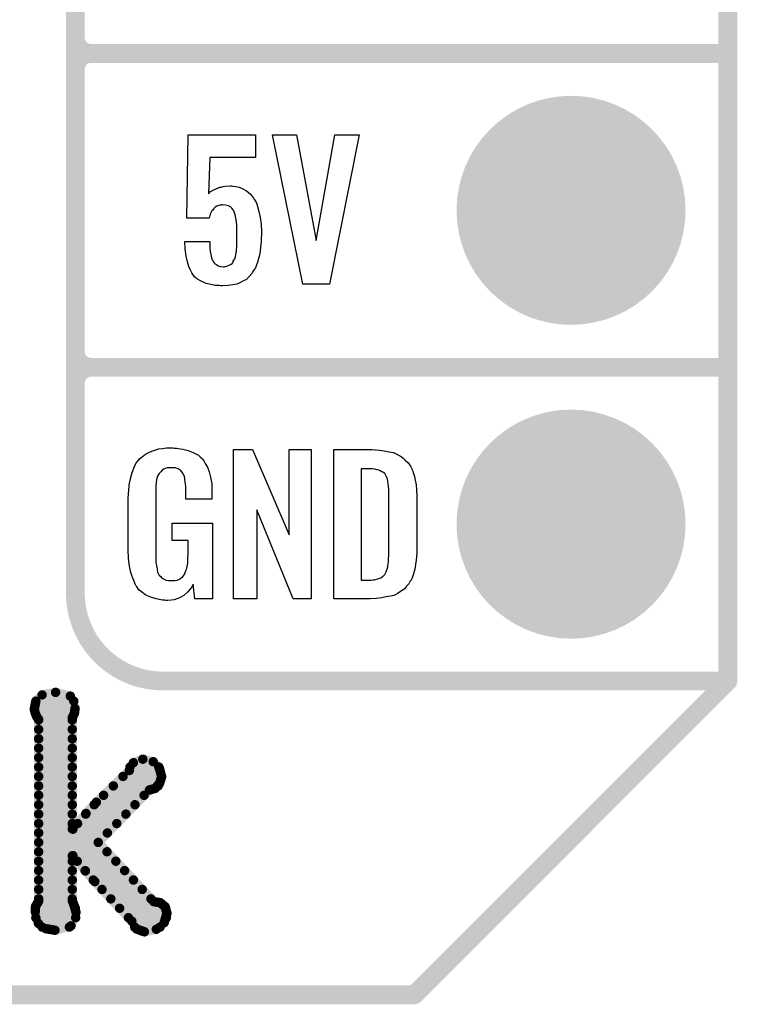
# Model space of a CAD drawing. Extents: x -0.07 to 0.95, y -0.15 to 2.1.
# Tile 6 of 16: x 0.72 to 0.95, y -0.15 to 0.16. Entities that reach past the tile are written whole.
import ezdxf

# ---------------------------------------------------------------- set-up
doc = ezdxf.new("R2010")
doc.units = 0
doc.layers.get('0').update_dxf_attribs({"linetype": 'CONTINUOUS'})
for name, color, linetype in [('gko', 6, 'CONTINUOUS'), ('gto', 2, 'CONTINUOUS'), ('gts', 1, 'CONTINUOUS')]:
    doc.layers.add(name, color=color, linetype=linetype)

# ---------------------------------------------------------------- blocks, each defined once
blk = doc.blocks.new('D12')
at = {"const_width": 0.003}
blk.add_lwpolyline([(-0.0015, 0, 1), (0.0015, 0, 1)], format="xyb", close=True, dxfattribs=at)
blk = doc.blocks.new('D13')
at = {"const_width": 0.0015}
blk.add_lwpolyline([(-0.00075, 0, 1), (0.00075, 0, 1)], format="xyb", close=True, dxfattribs=at)
blk = doc.blocks.new('D44')
at = {"const_width": 0.0365}
blk.add_lwpolyline([(-0.01825, 0, 1), (0.01825, 0, 1)], format="xyb", close=True, dxfattribs=at)

msp = doc.modelspace()

# ---------------------------------------------------------------- linework, layer by layer
at = {"layer": 'gko', "color": 6, "const_width": 0.006}
for points in [[(0.95, -0.05), (0.95, 2.01)], [(0.85, -0.15), (0.95, -0.05)], [(-0.05, -0.15), (0.85, -0.15)]]:
    msp.add_lwpolyline(points, dxfattribs=at)
at = {"layer": 'gto', "color": 2}
for points, const_width in [([(0.742, -0.022), (0.742, 0.722)], 0.006), ([(0.742, 0.155), (0.742, 0.245)], 0.006), ([(0.742, 0.155), (0.742, 0.155)], 0.006), ([(0.742, 0.155), (0.742, 0.155)], 0.006), ([(0.747, 0.15), (0.747, 0.15)], 0.006), ([(0.747, 0.15), (0.747, 0.15)], 0.006), ([(0.747, 0.15), (0.747, 0.15)], 0.006), ([(0.747, 0.15), (0.747, 0.15)], 0.006), ([(0.747, 0.15), (0.95, 0.15)], 0.006), ([(0.747, 0.15), (0.95, 0.15)], 0.006), ([(0.742, 0.055), (0.742, 0.145)], 0.006), ([(0.742, 0.055), (0.742, 0.055)], 0.006), ([(0.742, 0.055), (0.742, 0.055)], 0.006), ([(0.747, 0.05), (0.747, 0.05)], 0.006), ([(0.747, 0.05), (0.747, 0.05)], 0.006), ([(0.747, 0.05), (0.747, 0.05)], 0.006), ([(0.747, 0.05), (0.747, 0.05)], 0.006), ([(0.747, 0.05), (0.95, 0.05)], 0.006), ([(0.747, 0.05), (0.95, 0.05)], 0.006), ([(0.742, -0.022), (0.742, -0.022)], 0.006), ([(0.742, -0.022), (0.742, -0.022)], 0.006), ([(0.77, -0.05), (0.95, -0.05)], 0.006), ([(0.8996, -0.05), (0.939, -0.05)], 0.006), ([(0.7294, -0.0564), (0.7314, -0.0544)], 0.003), ([(0.7314, -0.0544), (0.7357, -0.0536)], 0.003), ([(0.7357, -0.0536), (0.7404, -0.0548)], 0.003), ([(0.7404, -0.0548), (0.7419, -0.0587)], 0.003), ([(0.7289, -0.059), (0.7294, -0.0564)], 0.003), ([(0.7294, -0.0564), (0.7415, -0.0564)], 0.003), ([(0.7289, -0.059), (0.7292, -0.0602)], 0.003), ([(0.729, -0.0594), (0.7418, -0.0594)], 0.003), ([(0.7292, -0.0602), (0.7297, -0.0614)], 0.003), ([(0.741, -0.0617), (0.7417, -0.0603)], 0.003), ([(0.7417, -0.0603), (0.7419, -0.0587)], 0.003), ([(0.7297, -0.0614), (0.7303, -0.0622)], 0.003), ([(0.7303, -0.1201), (0.7303, -0.0622)], 0.003), ([(0.7303, -0.0624), (0.741, -0.0624)], 0.003), ([(0.741, -0.0971), (0.741, -0.0617)], 0.003), ([(0.7303, -0.0654), (0.741, -0.0654)], 0.003), ([(0.7303, -0.0684), (0.741, -0.0684)], 0.003), ([(0.7303, -0.0714), (0.741, -0.0714)], 0.003), ([(0.7303, -0.0744), (0.741, -0.0744)], 0.003), ([(0.7592, -0.0785), (0.7605, -0.076)], 0.003), ([(0.7605, -0.076), (0.7635, -0.0749)], 0.003), ([(0.7635, -0.0749), (0.7668, -0.0757)], 0.003), ([(0.7668, -0.0757), (0.7688, -0.0778)], 0.003), ([(0.7303, -0.0774), (0.741, -0.0774)], 0.003), ([(0.7487, -0.0886), (0.7592, -0.0785)], 0.003), ([(0.7594, -0.0774), (0.7686, -0.0774)], 0.003), ([(0.7688, -0.0778), (0.7695, -0.0805)], 0.003), ([(0.7303, -0.0804), (0.741, -0.0804)], 0.003), ([(0.7572, -0.0804), (0.7695, -0.0804)], 0.003), ([(0.7674, -0.0842), (0.7688, -0.0827)], 0.003), ([(0.7688, -0.0827), (0.7695, -0.0805)], 0.003), ([(0.7303, -0.0834), (0.741, -0.0834)], 0.003), ([(0.7493, -0.1014), (0.7656, -0.0847)], 0.003), ([(0.7541, -0.0834), (0.7684, -0.0834)], 0.003), ([(0.7656, -0.0847), (0.7674, -0.0842)], 0.003), ([(0.7303, -0.0864), (0.741, -0.0864)], 0.003), ([(0.7454, -0.0922), (0.7487, -0.0886)], 0.003), ([(0.751, -0.0864), (0.7639, -0.0864)], 0.003), ([(0.7303, -0.0894), (0.741, -0.0894)], 0.003), ([(0.7303, -0.0924), (0.741, -0.0924)], 0.003), ([(0.7412, -0.0972), (0.7454, -0.0922)], 0.003), ([(0.7453, -0.0924), (0.7581, -0.0924)], 0.003), ([(0.748, -0.0894), (0.761, -0.0894)], 0.003), ([(0.7303, -0.0954), (0.741, -0.0954)], 0.003), ([(0.7427, -0.0954), (0.7552, -0.0954)], 0.003), ([(0.7303, -0.0984), (0.7522, -0.0984)], 0.003), ([(0.741, -0.0971), (0.7412, -0.0972)], 0.003), ([(0.7303, -0.1014), (0.7493, -0.1014)], 0.003), ([(0.7493, -0.1014), (0.767, -0.1203)], 0.003), ([(0.7303, -0.1044), (0.7521, -0.1044)], 0.003), ([(0.7303, -0.1074), (0.741, -0.1074)], 0.003), ([(0.741, -0.1057), (0.7412, -0.1056)], 0.003), ([(0.741, -0.1199), (0.741, -0.1057)], 0.003), ([(0.7412, -0.1056), (0.7452, -0.1105)], 0.003), ([(0.7426, -0.1074), (0.7549, -0.1074)], 0.003), ([(0.7303, -0.1104), (0.741, -0.1104)], 0.003), ([(0.7451, -0.1104), (0.7577, -0.1104)], 0.003), ([(0.7452, -0.1105), (0.7482, -0.1139)], 0.003), ([(0.7303, -0.1134), (0.741, -0.1134)], 0.003), ([(0.7477, -0.1134), (0.7605, -0.1134)], 0.003), ([(0.7482, -0.1139), (0.76, -0.1265)], 0.003), ([(0.7303, -0.1164), (0.741, -0.1164)], 0.003), ([(0.7505, -0.1164), (0.7633, -0.1164)], 0.003), ([(0.7293, -0.1218), (0.7303, -0.1201)], 0.003), ([(0.7303, -0.1194), (0.741, -0.1194)], 0.003), ([(0.741, -0.1199), (0.7417, -0.1218)], 0.003), ([(0.7533, -0.1194), (0.7661, -0.1194)], 0.003), ([(0.767, -0.1203), (0.769, -0.1206)], 0.003), ([(0.769, -0.1206), (0.7706, -0.1219)], 0.003), ([(0.7292, -0.1235), (0.7293, -0.1218)], 0.003), ([(0.7292, -0.1224), (0.742, -0.1224)], 0.003), ([(0.7292, -0.1235), (0.7302, -0.1272)], 0.003), ([(0.7406, -0.128), (0.7422, -0.1237)], 0.003), ([(0.7417, -0.1218), (0.7422, -0.1237)], 0.003), ([(0.7561, -0.1224), (0.7708, -0.1224)], 0.003), ([(0.7706, -0.1219), (0.7712, -0.124)], 0.003), ([(0.7294, -0.1254), (0.7421, -0.1254)], 0.003), ([(0.7589, -0.1254), (0.771, -0.1254)], 0.003), ([(0.76, -0.1265), (0.7615, -0.129)], 0.003), ([(0.7703, -0.127), (0.7712, -0.124)], 0.003), ([(0.7302, -0.1272), (0.7326, -0.1289)], 0.003), ([(0.7314, -0.1284), (0.7401, -0.1284)], 0.003), ([(0.7326, -0.1289), (0.7355, -0.1294)], 0.003), ([(0.7355, -0.1294), (0.7406, -0.128)], 0.003), ([(0.7609, -0.1284), (0.769, -0.1284)], 0.003), ([(0.7615, -0.129), (0.764, -0.1299)], 0.003), ([(0.764, -0.1299), (0.7678, -0.1291)], 0.003), ([(0.7678, -0.1291), (0.7703, -0.127)], 0.003)]:
    msp.add_lwpolyline(points, dxfattribs=dict(at, const_width=const_width))
at = {"layer": 'gto', "color": 2, "const_width": 0.006}
for points in [[(0.742, 0.155, 0.414214), (0.747, 0.15)], [(0.747, 0.15, 0.414214), (0.742, 0.145)], [(0.747, 0.15, 0.414214), (0.742, 0.145)], [(0.742, 0.055, 0.414214), (0.747, 0.05)], [(0.747, 0.05, 0.414214), (0.742, 0.045)], [(0.747, 0.05, 0.414214), (0.742, 0.045)], [(0.742, -0.022, 0.414214), (0.77, -0.05)]]:
    msp.add_lwpolyline(points, format="xyb", dxfattribs=at)
at = {"layer": 'gto', "color": 2}
for points in [[(0.7994, 0.1168), (0.7849, 0.1168), (0.7844, 0.1053), (0.7845, 0.1054), (0.7846, 0.1055), (0.7851, 0.106), (0.7861, 0.1065), (0.7873, 0.1071), (0.7874, 0.1071), (0.7876, 0.1072), (0.788, 0.1074), (0.7885, 0.1074), (0.7891, 0.1076), (0.7898, 0.1077), (0.7913, 0.1078), (0.7918, 0.1078), (0.7922, 0.1077), (0.7931, 0.1076), (0.7942, 0.1074), (0.7954, 0.1069), (0.7966, 0.1062), (0.7978, 0.1052), (0.7988, 0.1039), (0.7989, 0.1037), (0.7992, 0.1032), (0.7997, 0.1024), (0.8001, 0.1012), (0.8005, 0.0996), (0.8009, 0.0977), (0.8012, 0.0956), (0.8013, 0.0931), (0.8013, 0.093), (0.8013, 0.0928), (0.8013, 0.0926), (0.8013, 0.0922), (0.8012, 0.0912), (0.8012, 0.0899), (0.801, 0.0885), (0.8009, 0.0869), (0.8006, 0.0853), (0.8002, 0.0839), (0.8002, 0.0837), (0.8, 0.0832), (0.7997, 0.0826), (0.7994, 0.0817), (0.7988, 0.0808), (0.7983, 0.0799), (0.7974, 0.0789), (0.7965, 0.078), (0.7964, 0.0779), (0.796, 0.0777), (0.7954, 0.0774), (0.7946, 0.077), (0.7935, 0.0765), (0.7922, 0.0763), (0.7907, 0.076), (0.7889, 0.0759), (0.7883, 0.0759), (0.7878, 0.076), (0.7873, 0.076), (0.7866, 0.0761), (0.7852, 0.0764), (0.7837, 0.0767), (0.7821, 0.0774), (0.7807, 0.0782), (0.78, 0.0788), (0.7795, 0.0794), (0.7794, 0.0796), (0.7791, 0.0801), (0.7787, 0.0809), (0.7782, 0.0821), (0.7777, 0.0836), (0.7773, 0.0854), (0.777, 0.0877), (0.7769, 0.0901), (0.7849, 0.0901), (0.7849, 0.09), (0.7849, 0.0895), (0.7849, 0.0888), (0.7849, 0.0878), (0.785, 0.0869), (0.7852, 0.0859), (0.7854, 0.0849), (0.7857, 0.084), (0.7858, 0.084), (0.7859, 0.0838), (0.7861, 0.0834), (0.7865, 0.083), (0.787, 0.0827), (0.7875, 0.0823), (0.7883, 0.0821), (0.7892, 0.082), (0.7895, 0.082), (0.7898, 0.0821), (0.7903, 0.0822), (0.7912, 0.0826), (0.7917, 0.0828), (0.7921, 0.0832), (0.7921, 0.0833), (0.7923, 0.0835), (0.7923, 0.0838), (0.7925, 0.0841), (0.7928, 0.0846), (0.793, 0.0852), (0.7933, 0.0866), (0.7933, 0.0867), (0.7934, 0.087), (0.7934, 0.0875), (0.7935, 0.0882), (0.7935, 0.089), (0.7935, 0.0901), (0.7935, 0.0913), (0.7935, 0.0926), (0.7935, 0.0926), (0.7935, 0.0927), (0.7935, 0.0933), (0.7935, 0.0941), (0.7935, 0.0952), (0.7934, 0.0963), (0.7932, 0.0975), (0.7929, 0.0986), (0.7926, 0.0995), (0.7926, 0.0996), (0.7924, 0.0999), (0.7923, 0.1002), (0.7919, 0.1007), (0.7914, 0.1011), (0.7908, 0.1014), (0.7899, 0.1017), (0.789, 0.1018), (0.7887, 0.1018), (0.7885, 0.1017), (0.788, 0.1016), (0.7871, 0.1013), (0.7866, 0.101), (0.7861, 0.1006), (0.7861, 0.1005), (0.786, 0.1004), (0.7858, 0.1001), (0.7855, 0.0998), (0.785, 0.0988), (0.7846, 0.0975), (0.7775, 0.0975), (0.778, 0.1241), (0.7994, 0.1241), (0.7994, 0.1168)], [(0.823, 0.0765), (0.8145, 0.0765), (0.8048, 0.1241), (0.8125, 0.1241), (0.8188, 0.0904), (0.8247, 0.1241), (0.8325, 0.1241), (0.823, 0.0765)], [(0.7735, 0.0242), (0.7742, 0.0242), (0.7748, 0.0241), (0.7763, 0.0239), (0.778, 0.0235), (0.7796, 0.0228), (0.7812, 0.022), (0.7818, 0.0215), (0.7825, 0.0208), (0.7826, 0.0206), (0.783, 0.0202), (0.7834, 0.0193), (0.7841, 0.0182), (0.7846, 0.0167), (0.7851, 0.015), (0.7855, 0.0129), (0.7855, 0.0105), (0.7855, 0.008), (0.7772, 0.008), (0.7772, 0.0106), (0.7772, 0.0107), (0.7772, 0.0111), (0.7772, 0.0116), (0.7772, 0.0121), (0.777, 0.0134), (0.7769, 0.0142), (0.7769, 0.0147), (0.7769, 0.0148), (0.7768, 0.015), (0.7768, 0.0153), (0.7766, 0.0156), (0.7762, 0.0164), (0.7756, 0.0171), (0.7754, 0.0172), (0.7751, 0.0174), (0.7748, 0.0176), (0.7744, 0.0177), (0.7738, 0.0179), (0.7732, 0.0179), (0.7721, 0.0179), (0.7718, 0.0179), (0.7713, 0.0179), (0.7702, 0.0175), (0.7697, 0.0172), (0.7693, 0.0168), (0.7691, 0.0166), (0.7687, 0.0161), (0.7682, 0.0153), (0.7679, 0.0142), (0.7679, 0.0141), (0.7679, 0.0139), (0.7678, 0.0135), (0.7678, 0.013), (0.7677, 0.0124), (0.7677, 0.0117), (0.7676, 0.0108), (0.7676, 0.0099), (0.7676, -0.01), (0.7676, -0.0102), (0.7676, -0.0106), (0.7677, -0.0114), (0.7677, -0.0123), (0.7679, -0.0132), (0.7681, -0.0142), (0.7682, -0.0153), (0.7686, -0.0161), (0.7687, -0.0162), (0.7688, -0.0164), (0.7692, -0.0167), (0.7695, -0.017), (0.7701, -0.0174), (0.7708, -0.0178), (0.7717, -0.0179), (0.7727, -0.018), (0.7732, -0.018), (0.7737, -0.0179), (0.7744, -0.0178), (0.775, -0.0176), (0.7756, -0.0172), (0.7763, -0.0167), (0.7768, -0.016), (0.7769, -0.0159), (0.7769, -0.0156), (0.7771, -0.0151), (0.7774, -0.0144), (0.7776, -0.0135), (0.7778, -0.0124), (0.7779, -0.0111), (0.778, -0.0096), (0.778, -0.0052), (0.7729, -0.0052), (0.7729, 0.0003), (0.7857, 0.0003), (0.7857, -0.0238), (0.7801, -0.0238), (0.7795, -0.0191), (0.7795, -0.0192), (0.7794, -0.0193), (0.7791, -0.02), (0.7785, -0.0208), (0.7777, -0.0217), (0.7766, -0.0227), (0.7752, -0.0235), (0.7735, -0.0241), (0.7725, -0.0242), (0.7715, -0.0243), (0.7708, -0.0243), (0.7704, -0.0242), (0.7698, -0.0242), (0.7692, -0.0241), (0.7678, -0.0238), (0.7661, -0.0233), (0.7645, -0.0226), (0.7631, -0.0216), (0.7623, -0.021), (0.7618, -0.0203), (0.7618, -0.0202), (0.7617, -0.0201), (0.7615, -0.0198), (0.7613, -0.0195), (0.7611, -0.0191), (0.7609, -0.0185), (0.7606, -0.0179), (0.7603, -0.0172), (0.76, -0.0164), (0.7597, -0.0154), (0.7593, -0.0134), (0.7589, -0.0109), (0.7588, -0.0081), (0.7588, 0.0079), (0.7588, 0.008), (0.7588, 0.0082), (0.7588, 0.0086), (0.7589, 0.0092), (0.7589, 0.0099), (0.759, 0.0106), (0.7592, 0.0125), (0.7596, 0.0144), (0.7601, 0.0165), (0.7609, 0.0184), (0.7613, 0.0193), (0.7619, 0.0202), (0.7619, 0.0203), (0.7621, 0.0203), (0.7624, 0.0208), (0.7633, 0.0215), (0.7644, 0.0223), (0.7658, 0.023), (0.7667, 0.0234), (0.7676, 0.0237), (0.7686, 0.024), (0.7698, 0.0241), (0.771, 0.0243), (0.7731, 0.0243), (0.7735, 0.0242)], [(0.8172, -0.0238), (0.8114, -0.0238), (0.7998, 0.0046), (0.7998, -0.0238), (0.7924, -0.0238), (0.7924, 0.0238), (0.7985, 0.0238), (0.8101, -0.0034), (0.8101, 0.0238), (0.8172, 0.0238), (0.8172, -0.0238)], [(0.8376, 0.0237), (0.8389, 0.0236), (0.8404, 0.0234), (0.8419, 0.0231), (0.8434, 0.0228), (0.8447, 0.0222), (0.8448, 0.0221), (0.8452, 0.0219), (0.8458, 0.0216), (0.8465, 0.021), (0.8472, 0.0203), (0.8481, 0.0195), (0.8488, 0.0185), (0.8494, 0.0174), (0.8495, 0.0172), (0.8496, 0.0168), (0.8498, 0.0161), (0.8501, 0.0152), (0.8503, 0.014), (0.8506, 0.0125), (0.8507, 0.0108), (0.8508, 0.009), (0.8508, -0.0083), (0.8508, -0.0084), (0.8508, -0.0086), (0.8508, -0.0089), (0.8508, -0.0093), (0.8507, -0.0103), (0.8506, -0.0115), (0.8504, -0.0129), (0.8502, -0.0143), (0.8498, -0.0158), (0.8494, -0.0171), (0.8493, -0.0173), (0.8491, -0.0177), (0.8487, -0.0182), (0.8483, -0.019), (0.8476, -0.0198), (0.8469, -0.0206), (0.8459, -0.0214), (0.8447, -0.0221), (0.8446, -0.0222), (0.8442, -0.0224), (0.8435, -0.0227), (0.8424, -0.0229), (0.8411, -0.0232), (0.8397, -0.0235), (0.8379, -0.0237), (0.836, -0.0238), (0.8244, -0.0238), (0.8244, 0.0238), (0.8366, 0.0238), (0.8376, 0.0237)], [(0.8367, 0.0176), (0.8331, 0.0176), (0.8331, -0.0178), (0.8362, -0.0178), (0.8368, -0.0177), (0.8373, -0.0177), (0.8387, -0.0173), (0.8394, -0.0171), (0.8399, -0.0167), (0.84, -0.0167), (0.8401, -0.0166), (0.8406, -0.016), (0.8411, -0.0152), (0.8413, -0.0146), (0.8415, -0.014), (0.8415, -0.0139), (0.8416, -0.0136), (0.8416, -0.0132), (0.8417, -0.0127), (0.8418, -0.0119), (0.8418, -0.011), (0.8419, -0.0099), (0.8419, -0.0087), (0.8419, 0.0095), (0.8419, 0.0097), (0.8419, 0.0101), (0.8419, 0.0106), (0.8419, 0.0113), (0.8417, 0.0129), (0.8416, 0.0137), (0.8415, 0.0143), (0.8415, 0.0144), (0.8414, 0.0146), (0.8413, 0.0149), (0.8411, 0.0153), (0.8406, 0.0161), (0.8402, 0.0165), (0.8398, 0.0167), (0.8397, 0.0167), (0.8395, 0.0168), (0.8392, 0.017), (0.8387, 0.0172), (0.8382, 0.0173), (0.8375, 0.0175), (0.8367, 0.0176)]]:
    msp.add_lwpolyline(points, dxfattribs=at)

# ---------------------------------------------------------------- block references
at = {"layer": 'gko'}
for p in [(0.95, -0.05), (0.95, -0.05), (0.85, -0.15), (0.85, -0.15)]:
    msp.add_blockref('D12', p, dxfattribs=at)
at = {"layer": 'gto'}
for name, p in [('D12', (0.742, 0.155)), ('D12', (0.742, 0.155)), ('D12', (0.742, 0.155)), ('D12', (0.742, 0.155)), ('D12', (0.747, 0.15)), ('D12', (0.747, 0.15)), ('D12', (0.747, 0.15)), ('D12', (0.747, 0.15)), ('D12', (0.747, 0.15)), ('D12', (0.747, 0.15)), ('D12', (0.747, 0.15)), ('D12', (0.747, 0.15)), ('D12', (0.747, 0.15)), ('D12', (0.95, 0.15)), ('D12', (0.95, 0.15)), ('D12', (0.742, 0.145)), ('D12', (0.742, 0.145)), ('D12', (0.742, 0.145)), ('D12', (0.742, 0.055)), ('D12', (0.742, 0.055)), ('D12', (0.742, 0.055)), ('D12', (0.742, 0.055)), ('D12', (0.747, 0.05)), ('D12', (0.747, 0.05)), ('D12', (0.747, 0.05)), ('D12', (0.747, 0.05)), ('D12', (0.747, 0.05)), ('D12', (0.747, 0.05)), ('D12', (0.747, 0.05)), ('D12', (0.747, 0.05)), ('D12', (0.747, 0.05)), ('D12', (0.95, 0.05)), ('D12', (0.95, 0.05)), ('D12', (0.742, 0.045)), ('D12', (0.742, 0.045)), ('D12', (0.742, -0.022)), ('D12', (0.742, -0.022)), ('D12', (0.742, -0.022)), ('D12', (0.742, -0.022)), ('D12', (0.77, -0.05)), ('D12', (0.77, -0.05)), ('D12', (0.8996, -0.05)), ('D12', (0.939, -0.05)), ('D12', (0.95, -0.05)), ('D13', (0.7314, -0.0544)), ('D13', (0.7357, -0.0536)), ('D13', (0.7404, -0.0548)), ('D13', (0.7294, -0.0564)), ('D13', (0.7294, -0.0564)), ('D13', (0.7415, -0.0564)), ('D13', (0.7289, -0.059)), ('D13', (0.7289, -0.059)), ('D13', (0.729, -0.0594)), ('D13', (0.7292, -0.0602)), ('D13', (0.7292, -0.0602)), ('D13', (0.7417, -0.0603)), ('D13', (0.7417, -0.0603)), ('D13', (0.7418, -0.0594)), ('D13', (0.7419, -0.0587)), ('D13', (0.7419, -0.0587)), ('D13', (0.7297, -0.0614)), ('D13', (0.7297, -0.0614)), ('D13', (0.7303, -0.0622)), ('D13', (0.7303, -0.0622)), ('D13', (0.7303, -0.0624)), ('D13', (0.741, -0.0617)), ('D13', (0.741, -0.0617)), ('D13', (0.741, -0.0624)), ('D13', (0.7303, -0.0654)), ('D13', (0.741, -0.0654)), ('D13', (0.7303, -0.0684)), ('D13', (0.741, -0.0684)), ('D13', (0.7303, -0.0714)), ('D13', (0.741, -0.0714)), ('D13', (0.7303, -0.0744)), ('D13', (0.741, -0.0744)), ('D13', (0.7605, -0.076)), ('D13', (0.7635, -0.0749)), ('D13', (0.7668, -0.0757)), ('D13', (0.7303, -0.0774)), ('D13', (0.741, -0.0774)), ('D13', (0.7592, -0.0785)), ('D13', (0.7594, -0.0774)), ('D13', (0.7686, -0.0774)), ('D13', (0.7688, -0.0778)), ('D13', (0.7303, -0.0804)), ('D13', (0.741, -0.0804)), ('D13', (0.7572, -0.0804)), ('D13', (0.7688, -0.0827)), ('D13', (0.7688, -0.0827)), ('D13', (0.7695, -0.0804)), ('D13', (0.7695, -0.0805)), ('D13', (0.7695, -0.0805)), ('D13', (0.7303, -0.0834)), ('D13', (0.741, -0.0834)), ('D13', (0.7541, -0.0834)), ('D13', (0.7656, -0.0847)), ('D13', (0.7656, -0.0847)), ('D13', (0.7674, -0.0842)), ('D13', (0.7674, -0.0842)), ('D13', (0.7684, -0.0834)), ('D13', (0.7303, -0.0864)), ('D13', (0.741, -0.0864)), ('D13', (0.7487, -0.0886)), ('D13', (0.751, -0.0864)), ('D13', (0.7639, -0.0864)), ('D13', (0.7303, -0.0894)), ('D13', (0.7303, -0.0924)), ('D13', (0.741, -0.0894)), ('D13', (0.741, -0.0924)), ('D13', (0.7453, -0.0924)), ('D13', (0.7454, -0.0922)), ('D13', (0.748, -0.0894)), ('D13', (0.7581, -0.0924)), ('D13', (0.761, -0.0894)), ('D13', (0.7303, -0.0954)), ('D13', (0.741, -0.0954)), ('D13', (0.7427, -0.0954)), ('D13', (0.7552, -0.0954)), ('D13', (0.7303, -0.0984)), ('D13', (0.741, -0.0971)), ('D13', (0.741, -0.0971)), ('D13', (0.7412, -0.0972)), ('D13', (0.7522, -0.0984)), ('D13', (0.7303, -0.1014)), ('D13', (0.7493, -0.1014)), ('D13', (0.7493, -0.1014)), ('D13', (0.7493, -0.1014)), ('D13', (0.7303, -0.1044)), ('D13', (0.7521, -0.1044)), ('D13', (0.7303, -0.1074)), ('D13', (0.741, -0.1057)), ('D13', (0.741, -0.1057)), ('D13', (0.741, -0.1074)), ('D13', (0.7412, -0.1056)), ('D13', (0.7412, -0.1056)), ('D13', (0.7426, -0.1074)), ('D13', (0.7549, -0.1074)), ('D13', (0.7303, -0.1104)), ('D13', (0.741, -0.1104)), ('D13', (0.7451, -0.1104)), ('D13', (0.7452, -0.1105)), ('D13', (0.7452, -0.1105)), ('D13', (0.7577, -0.1104)), ('D13', (0.7303, -0.1134)), ('D13', (0.741, -0.1134)), ('D13', (0.7477, -0.1134)), ('D13', (0.7482, -0.1139)), ('D13', (0.7482, -0.1139)), ('D13', (0.7605, -0.1134)), ('D13', (0.7303, -0.1164)), ('D13', (0.741, -0.1164)), ('D13', (0.7505, -0.1164)), ('D13', (0.7633, -0.1164)), ('D13', (0.7303, -0.1194)), ('D13', (0.7303, -0.1201)), ('D13', (0.741, -0.1194)), ('D13', (0.741, -0.1199)), ('D13', (0.741, -0.1199)), ('D13', (0.7533, -0.1194)), ('D13', (0.7661, -0.1194)), ('D13', (0.767, -0.1203)), ('D13', (0.769, -0.1206)), ('D13', (0.7292, -0.1224)), ('D13', (0.7292, -0.1235)), ('D13', (0.7292, -0.1235)), ('D13', (0.7293, -0.1218)), ('D13', (0.7417, -0.1218)), ('D13', (0.742, -0.1224)), ('D13', (0.7422, -0.1237)), ('D13', (0.7422, -0.1237)), ('D13', (0.7561, -0.1224)), ('D13', (0.7706, -0.1219)), ('D13', (0.7708, -0.1224)), ('D13', (0.7294, -0.1254)), ('D13', (0.7421, -0.1254)), ('D13', (0.7589, -0.1254)), ('D13', (0.76, -0.1265)), ('D13', (0.76, -0.1265)), ('D13', (0.7703, -0.127)), ('D13', (0.7703, -0.127)), ('D13', (0.771, -0.1254)), ('D13', (0.7712, -0.124)), ('D13', (0.7712, -0.124)), ('D13', (0.7302, -0.1272)), ('D13', (0.7302, -0.1272)), ('D13', (0.7314, -0.1284)), ('D13', (0.7326, -0.1289)), ('D13', (0.7326, -0.1289)), ('D13', (0.7355, -0.1294)), ('D13', (0.7355, -0.1294)), ('D13', (0.7401, -0.1284)), ('D13', (0.7406, -0.128)), ('D13', (0.7406, -0.128)), ('D13', (0.7609, -0.1284)), ('D13', (0.7615, -0.129)), ('D13', (0.7615, -0.129)), ('D13', (0.764, -0.1299)), ('D13', (0.764, -0.1299)), ('D13', (0.7678, -0.1291)), ('D13', (0.7678, -0.1291)), ('D13', (0.769, -0.1284))]:
    msp.add_blockref(name, p, dxfattribs=at)
at = {"layer": 'gts'}
for p in [(0.9, 0.1), (0.9, 0)]:
    msp.add_blockref('D44', p, dxfattribs=at)

doc.saveas('drawing.dxf')
